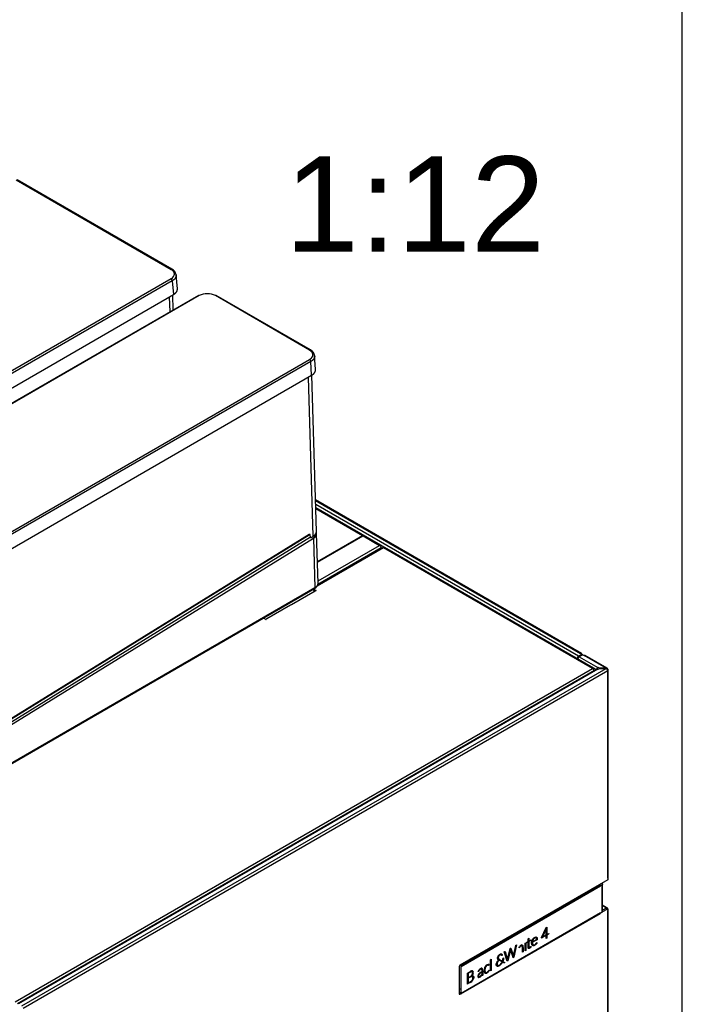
# Model space of a CAD drawing. Header units: millimetres. Extents: x 0 to 287, y 0 to 200.
# Tile 38 of 38: x 256 to 287, y 103 to 149. Entities that reach past the tile are written whole.
import ezdxf
from ezdxf.enums import TextEntityAlignment as Align

# ---------------------------------------------------------------- set-up
doc = ezdxf.new("R2010")
doc.units = ezdxf.units.MM
for name, color, linetype in [('134.133_BW4_CTM-', 7, 'Continuous'), ('Marges', 7, 'Continuous'), ('Standard', 7, 'Continuous')]:
    doc.layers.add(name, color=color, linetype=linetype)
doc.styles.add('SEACAD_Arial', font='arial.ttf')

# ---------------------------------------------------------------- blocks, each defined once
blk = doc.blocks.new('SE')
at = {"layer": '134.133_BW4_CTM-', "color": 7, "linetype": 'Continuous'}
for p, q in [((255.59, 141.577), (262.895, 137.359)), ((262.936, 137.364), (255.632, 141.581)), ((262.895, 136.921), (239.275, 123.284)), ((263.193, 136.448), (263.134, 137.097)), ((262.953, 136.823), (239.334, 123.186)), ((262.953, 136.823), (263.012, 136.175)), ((239.334, 122.504), (263.012, 136.175)), ((264.182, 136.126), (240.565, 122.491)), ((264.223, 136.122), (240.606, 122.487)), ((262.846, 135.355), (262.824, 136.064)), ((263.001, 135.445), (262.979, 136.154)), ((269.426, 133.557), (264.983, 136.122)), ((269.468, 133.561), (265.025, 136.126)), ((269.706, 132.638), (269.665, 133.312)), ((245.809, 119.483), (269.426, 133.118)), ((269.485, 133.019), (245.868, 119.383)), ((269.524, 132.371), (269.485, 133.019)), ((245.868, 118.713), (269.524, 132.371)), ((269.602, 124.782), (269.371, 132.281)), ((269.753, 125.009), (269.526, 132.372)), ((282.246, 119.262), (269.707, 126.502)), ((269.708, 126.467), (282.196, 119.257)), ((282.107, 119.124), (269.714, 126.279)), ((269.718, 126.129), (282.043, 119.013)), ((272.779, 124.355), (269.718, 126.122)), ((269.719, 126.088), (271.915, 124.82)), ((245.969, 110.38), (269.402, 124.854)), ((269.407, 124.865), (245.973, 110.391)), ((269.453, 124.856), (269.404, 124.855)), ((269.828, 122.547), (269.755, 124.922)), ((244.62, 109.263), (269.604, 124.695)), ((245.92, 110.205), (269.463, 124.747)), ((245.946, 110.364), (269.191, 124.721)), ((269.464, 124.741), (269.455, 124.843)), ((269.498, 124.718), (269.602, 124.782)), ((269.604, 124.695), (269.676, 122.35)), ((269.796, 123.596), (271.915, 124.82)), ((269.797, 123.556), (271.951, 124.799)), ((271.857, 124.786), (271.892, 124.765)), ((271.915, 124.82), (271.951, 124.799)), ((271.979, 124.816), (271.951, 124.799)), ((271.951, 124.799), (272.73, 124.35)), ((272.914, 124.239), (269.788, 122.434)), ((272.872, 124.243), (269.807, 122.473)), ((272.799, 124.229), (269.82, 122.509)), ((269.825, 122.672), (272.73, 124.35)), ((272.39, 123.993), (272.415, 123.979)), ((272.73, 124.35), (272.799, 124.31)), ((282.762, 118.553), (272.914, 124.239)), ((282.814, 118.558), (272.966, 124.244)), ((271.818, 123.663), (271.843, 123.648)), ((271.938, 123.703), (271.913, 123.718)), ((244.603, 107.846), (269.659, 122.312)), ((269.676, 122.35), (244.62, 107.884)), ((269.687, 122.196), (268.566, 121.549)), ((269.635, 122.277), (269.731, 122.222)), ((269.672, 122.188), (269.635, 122.209)), ((269.718, 122.219), (269.683, 122.199)), ((269.683, 122.199), (269.687, 122.196)), ((269.722, 122.217), (269.718, 122.219)), ((269.731, 122.222), (269.722, 122.217)), ((268.531, 121.529), (267.41, 120.881)), ((268.562, 121.552), (268.526, 121.531)), ((268.526, 121.531), (268.531, 121.529)), ((268.566, 121.549), (268.562, 121.552)), ((267.365, 120.856), (267.251, 120.922)), ((267.374, 120.861), (267.365, 120.856)), ((267.405, 120.884), (267.37, 120.864)), ((267.37, 120.864), (267.374, 120.861)), ((267.41, 120.881), (267.405, 120.884)), ((282.936, 118.498), (282.079, 118.993)), ((282.107, 119.124), (282.267, 119.216)), ((282.302, 119.196), (282.142, 119.103)), ((282.142, 119.103), (283.02, 118.596)), ((282.267, 119.216), (282.196, 119.257)), ((282.208, 119.182), (282.208, 119.141)), ((282.208, 118.918), (282.208, 118.908)), ((282.267, 119.175), (282.267, 119.216)), ((282.267, 118.884), (282.267, 118.874)), ((282.296, 118.857), (282.296, 118.867)), ((282.302, 119.196), (282.373, 119.155)), ((282.31, 118.86), (282.31, 118.849)), ((283.404, 118.56), (282.373, 119.155)), ((283.46, 118.561), (282.423, 119.16)), ((255.54, 102.836), (282.762, 118.553)), ((282.975, 118.521), (255.652, 102.746)), ((283.02, 118.516), (255.697, 102.741)), ((255.858, 102.649), (283.404, 118.553)), ((283.481, 118.434), (255.928, 102.526)), ((282.437, 118.776), (282.437, 118.786)), ((282.762, 118.553), (282.836, 118.51)), ((283.027, 118.6), (283.02, 118.596)), ((283.02, 118.516), (283.027, 118.512)), ((283.098, 118.56), (283.027, 118.6)), ((283.027, 118.512), (283.098, 118.553)), ((283.404, 118.56), (283.098, 118.56)), ((283.098, 118.553), (283.404, 118.553)), ((283.404, 118.56), (283.481, 118.515)), ((283.481, 118.515), (283.481, 118.434)), ((283.481, 108.663), (283.481, 118.434)), ((283.51, 108.704), (283.51, 118.475)), ((283.481, 108.663), (283.481, 108.582)), ((283.481, 108.582), (276.51, 104.557)), ((276.537, 104.555), (283.119, 108.355)), ((276.567, 104.504), (283.148, 108.304)), ((283.219, 108.344), (283.219, 108.413)), ((283.219, 107.067), (283.219, 108.344)), ((283.243, 107.101), (283.243, 108.379)), ((282.011, 107.715), (282.011, 107.733)), ((282.028, 107.725), (282.028, 107.741)), ((282.035, 107.729), (282.028, 107.733)), ((282.099, 107.784), (282.099, 107.781)), ((282.099, 107.781), (282.112, 107.773)), ((281.855, 107.643), (281.87, 107.634)), ((283.228, 107.075), (283.481, 107.221)), ((283.46, 107.267), (283.243, 107.392)), ((283.41, 107.262), (283.243, 107.358)), ((283.416, 107.258), (283.243, 107.159)), ((283.422, 107.255), (283.243, 107.152)), ((283.41, 107.262), (283.416, 107.258)), ((283.416, 107.258), (283.481, 107.221)), ((283.422, 107.255), (283.422, 107.187)), ((283.481, 107.221), (283.481, 107.139)), ((276.558, 103.207), (283.139, 107.007)), ((283.148, 107.026), (276.567, 103.226)), ((283.481, 89.613), (283.481, 107.139)), ((283.51, 89.653), (283.51, 107.18)), ((280.364, 105.868), (280.588, 106.337)), ((280.587, 106.281), (280.404, 105.894)), ((280.586, 106.277), (280.587, 106.281)), ((280.588, 106.337), (280.618, 106.355)), ((280.618, 106.355), (280.618, 106.017)), ((279.738, 105.805), (279.741, 105.819)), ((279.741, 105.819), (279.746, 105.825)), ((279.746, 105.825), (279.765, 105.836)), ((279.765, 105.836), (279.765, 105.699)), ((279.963, 105.807), (279.974, 105.82)), ((279.974, 105.82), (279.982, 105.83)), ((279.982, 105.83), (279.984, 105.831)), ((279.984, 105.831), (279.998, 105.844)), ((280.004, 105.817), (279.994, 105.806)), ((279.998, 105.844), (280.01, 105.855)), ((280.018, 105.828), (280.004, 105.817)), ((280.01, 105.855), (280.021, 105.863)), ((280.034, 105.839), (280.018, 105.828)), ((280.021, 105.863), (280.04, 105.874)), ((280.05, 105.848), (280.034, 105.839)), ((280.04, 105.874), (280.056, 105.883)), ((280.063, 105.853), (280.05, 105.848)), ((280.056, 105.883), (280.069, 105.887)), ((280.074, 105.856), (280.063, 105.853)), ((280.069, 105.887), (280.084, 105.891)), ((280.083, 105.856), (280.074, 105.856)), ((280.094, 105.854), (280.083, 105.856)), ((280.084, 105.891), (280.092, 105.892)), ((280.092, 105.892), (280.094, 105.892)), ((280.094, 105.892), (280.105, 105.891)), ((280.103, 105.85), (280.094, 105.854)), ((280.109, 105.846), (280.103, 105.85)), ((280.105, 105.891), (280.115, 105.889)), ((280.116, 105.838), (280.109, 105.846)), ((280.115, 105.889), (280.125, 105.885)), ((280.122, 105.828), (280.116, 105.838)), ((280.123, 105.825), (280.122, 105.828)), ((280.128, 105.807), (280.123, 105.825)), ((280.125, 105.885), (280.131, 105.881)), ((280.131, 105.881), (280.133, 105.879)), ((280.133, 105.879), (280.14, 105.871)), ((280.14, 105.871), (280.147, 105.862)), ((280.147, 105.862), (280.152, 105.852)), ((280.152, 105.852), (280.156, 105.844)), ((280.156, 105.844), (280.16, 105.826)), ((280.16, 105.826), (280.162, 105.808)), ((280.367, 105.848), (280.364, 105.868)), ((280.371, 105.844), (280.367, 105.848)), ((280.383, 105.848), (280.371, 105.844)), ((280.545, 105.942), (280.383, 105.848)), ((280.404, 105.894), (280.545, 105.975)), ((280.545, 105.975), (280.545, 105.942)), ((280.586, 105.818), (280.586, 106.277)), ((280.618, 105.837), (280.586, 105.818)), ((280.618, 106.017), (280.699, 106.064)), ((280.69, 106.025), (280.618, 105.984)), ((280.618, 105.984), (280.618, 105.837)), ((280.696, 106.031), (280.69, 106.025)), ((280.699, 106.045), (280.696, 106.031)), ((280.699, 106.064), (280.699, 106.045)), ((278.886, 105.351), (278.893, 105.358)), ((278.893, 105.358), (278.912, 105.365)), ((278.912, 105.365), (278.916, 105.361)), ((278.916, 105.361), (279.026, 105.035)), ((279.043, 105.01), (279.15, 105.494)), ((279.188, 105.525), (279.055, 104.934)), ((279.15, 105.494), (279.155, 105.507)), ((279.155, 105.507), (279.162, 105.513)), ((279.162, 105.513), (279.187, 105.528)), ((279.187, 105.528), (279.188, 105.525)), ((279.31, 105.42), (279.327, 105.443)), ((279.31, 105.387), (279.31, 105.42)), ((279.327, 105.443), (279.328, 105.445)), ((279.328, 105.445), (279.333, 105.451)), ((279.329, 105.413), (279.328, 105.411)), ((279.333, 105.418), (279.329, 105.413)), ((279.435, 105.517), (279.438, 105.517)), ((279.438, 105.517), (279.441, 105.518)), ((279.444, 105.469), (279.442, 105.471)), ((279.446, 105.467), (279.444, 105.469)), ((279.463, 105.351), (279.463, 105.38)), ((279.469, 105.51), (279.471, 105.509)), ((279.471, 105.509), (279.474, 105.507)), ((279.49, 105.48), (279.491, 105.476)), ((279.491, 105.476), (279.492, 105.473)), ((279.498, 105.4), (279.498, 105.371)), ((279.498, 105.371), (279.498, 105.19)), ((279.583, 105.605), (279.618, 105.624)), ((279.583, 105.24), (279.583, 105.605)), ((279.618, 105.624), (279.618, 105.26)), ((279.677, 105.644), (279.731, 105.679)), ((279.677, 105.625), (279.677, 105.644)), ((279.68, 105.621), (279.677, 105.625)), ((279.692, 105.625), (279.68, 105.621)), ((279.73, 105.647), (279.692, 105.625)), ((279.73, 105.404), (279.73, 105.647)), ((279.731, 105.385), (279.73, 105.404)), ((279.731, 105.679), (279.738, 105.805)), ((279.734, 105.371), (279.731, 105.385)), ((279.737, 105.363), (279.734, 105.371)), ((279.742, 105.355), (279.737, 105.363)), ((279.746, 105.351), (279.742, 105.355)), ((279.765, 105.699), (279.863, 105.755)), ((279.863, 105.723), (279.765, 105.667)), ((279.765, 105.667), (279.765, 105.416)), ((279.765, 105.416), (279.768, 105.402)), ((279.768, 105.402), (279.77, 105.398)), ((279.77, 105.398), (279.777, 105.391)), ((279.777, 105.391), (279.78, 105.39)), ((279.78, 105.39), (279.79, 105.39)), ((279.799, 105.359), (279.78, 105.349)), ((279.79, 105.39), (279.797, 105.392)), ((279.797, 105.392), (279.812, 105.4)), ((279.812, 105.366), (279.799, 105.359)), ((279.812, 105.4), (279.825, 105.411)), ((279.824, 105.377), (279.812, 105.366)), ((279.835, 105.387), (279.824, 105.377)), ((279.825, 105.411), (279.838, 105.427)), ((279.847, 105.4), (279.835, 105.387)), ((279.838, 105.427), (279.848, 105.441)), ((279.857, 105.413), (279.847, 105.4)), ((279.848, 105.441), (279.85, 105.444)), ((279.85, 105.444), (279.856, 105.45)), ((279.856, 105.45), (279.86, 105.449)), ((279.871, 105.436), (279.857, 105.413)), ((279.86, 105.449), (279.871, 105.436)), ((279.863, 105.755), (279.863, 105.723)), ((279.896, 105.623), (279.897, 105.641)), ((279.896, 105.598), (279.896, 105.623)), ((279.896, 105.581), (279.896, 105.598)), ((279.898, 105.567), (279.896, 105.581)), ((279.897, 105.641), (279.899, 105.66)), ((279.901, 105.552), (279.898, 105.567)), ((279.899, 105.66), (279.903, 105.681)), ((279.904, 105.538), (279.901, 105.552)), ((279.903, 105.681), (279.907, 105.694)), ((279.907, 105.528), (279.904, 105.538)), ((279.907, 105.694), (279.911, 105.707)), ((279.913, 105.518), (279.907, 105.528)), ((279.911, 105.707), (279.916, 105.724)), ((279.919, 105.508), (279.913, 105.518)), ((279.916, 105.724), (279.923, 105.74)), ((279.925, 105.499), (279.919, 105.508)), ((279.923, 105.74), (279.93, 105.756)), ((279.932, 105.492), (279.925, 105.499)), ((279.93, 105.756), (279.936, 105.767)), ((279.932, 105.666), (279.93, 105.638)), ((279.93, 105.638), (279.932, 105.597)), ((279.936, 105.69), (279.932, 105.666)), ((279.932, 105.597), (279.935, 105.577)), ((279.939, 105.487), (279.932, 105.492)), ((279.935, 105.577), (279.94, 105.56)), ((279.936, 105.767), (279.943, 105.778)), ((279.941, 105.711), (279.936, 105.69)), ((279.947, 105.483), (279.939, 105.487)), ((279.94, 105.56), (279.941, 105.558)), ((279.946, 105.726), (279.941, 105.711)), ((279.941, 105.558), (279.946, 105.547)), ((279.943, 105.778), (279.953, 105.793)), ((279.953, 105.743), (279.946, 105.726)), ((279.946, 105.547), (279.952, 105.537)), ((279.957, 105.48), (279.947, 105.483)), ((279.952, 105.537), (279.958, 105.529)), ((279.953, 105.793), (279.963, 105.807)), ((279.961, 105.76), (279.953, 105.743)), ((279.967, 105.478), (279.957, 105.48)), ((279.958, 105.529), (279.964, 105.525)), ((279.962, 105.763), (279.961, 105.76)), ((279.97, 105.775), (279.962, 105.763)), ((279.964, 105.525), (279.973, 105.52)), ((279.977, 105.477), (279.967, 105.478)), ((279.98, 105.789), (279.97, 105.775)), ((279.972, 105.686), (280.128, 105.776)), ((280.153, 105.763), (279.972, 105.658)), ((279.972, 105.658), (279.972, 105.686)), ((279.973, 105.52), (279.982, 105.518)), ((279.986, 105.478), (279.977, 105.477)), ((279.99, 105.803), (279.98, 105.789)), ((279.982, 105.518), (279.993, 105.517)), ((279.999, 105.481), (279.986, 105.478)), ((279.994, 105.806), (279.99, 105.803)), ((279.993, 105.517), (280, 105.517)), ((280.012, 105.485), (279.999, 105.481)), ((280, 105.517), (280.012, 105.52)), ((280.012, 105.52), (280.024, 105.524)), ((280.023, 105.49), (280.012, 105.485)), ((280.048, 105.503), (280.023, 105.49)), ((280.024, 105.524), (280.036, 105.53)), ((280.036, 105.53), (280.057, 105.542)), ((280.073, 105.521), (280.048, 105.503)), ((280.057, 105.542), (280.072, 105.553)), ((280.072, 105.553), (280.086, 105.565)), ((280.091, 105.536), (280.073, 105.521)), ((280.086, 105.565), (280.099, 105.579)), ((280.106, 105.551), (280.091, 105.536)), ((280.099, 105.579), (280.113, 105.595)), ((280.122, 105.567), (280.106, 105.551)), ((280.113, 105.595), (280.131, 105.618)), ((280.135, 105.583), (280.122, 105.567)), ((280.132, 105.782), (280.128, 105.807)), ((280.128, 105.776), (280.132, 105.782)), ((280.131, 105.618), (280.138, 105.627)), ((280.148, 105.601), (280.135, 105.583)), ((280.138, 105.627), (280.147, 105.631)), ((280.147, 105.631), (280.159, 105.621)), ((280.159, 105.621), (280.148, 105.601)), ((280.16, 105.77), (280.153, 105.763)), ((280.163, 105.782), (280.16, 105.77)), ((280.162, 105.808), (280.163, 105.782)), ((278.291, 104.905), (278.293, 104.921)), ((278.291, 104.884), (278.291, 104.905)), ((278.293, 104.921), (278.297, 104.939)), ((278.297, 104.939), (278.3, 104.952)), ((278.3, 104.952), (278.303, 104.96)), ((278.303, 104.96), (278.31, 104.976)), ((278.31, 104.976), (278.318, 104.992)), ((278.318, 104.992), (278.325, 105.004)), ((278.327, 104.941), (278.324, 104.925)), ((278.324, 104.925), (278.324, 104.906)), ((278.324, 104.906), (278.326, 104.892)), ((278.325, 105.004), (278.329, 105.011)), ((278.326, 104.892), (278.33, 104.881)), ((278.329, 104.95), (278.327, 104.941)), ((278.329, 105.011), (278.34, 105.026)), ((278.334, 104.965), (278.329, 104.95)), ((278.341, 104.982), (278.334, 104.965)), ((278.34, 105.026), (278.352, 105.04)), ((278.345, 104.988), (278.341, 104.982)), ((278.353, 105.001), (278.345, 104.988)), ((278.352, 105.04), (278.362, 105.05)), ((278.364, 105.015), (278.353, 105.001)), ((278.362, 105.05), (278.365, 105.052)), ((278.369, 105.021), (278.364, 105.015)), ((278.365, 105.052), (278.379, 105.065)), ((278.38, 105.031), (278.369, 105.021)), ((278.379, 105.065), (278.391, 105.074)), ((278.393, 105.042), (278.38, 105.031)), ((278.391, 105.074), (278.41, 105.085)), ((278.405, 105.049), (278.393, 105.042)), ((278.415, 105.055), (278.405, 105.049)), ((278.41, 105.085), (278.424, 105.092)), ((278.426, 105.058), (278.415, 105.055)), ((278.424, 105.092), (278.439, 105.096)), ((278.434, 105.06), (278.426, 105.058)), ((278.445, 105.059), (278.434, 105.06)), ((278.439, 105.096), (278.449, 105.098)), ((278.456, 105.056), (278.445, 105.059)), ((278.449, 105.098), (278.462, 105.098)), ((278.466, 105.048), (278.456, 105.056)), ((278.462, 105.098), (278.473, 105.096)), ((278.471, 105.042), (278.466, 105.048)), ((278.482, 105.019), (278.471, 105.042)), ((278.473, 105.096), (278.482, 105.093)), ((278.482, 105.093), (278.49, 105.087)), ((278.489, 105.019), (278.482, 105.019)), ((278.5, 105.027), (278.489, 105.019)), ((278.49, 105.087), (278.498, 105.079)), ((278.498, 105.079), (278.503, 105.071)), ((278.511, 105.037), (278.5, 105.027)), ((278.503, 105.071), (278.507, 105.063)), ((278.507, 105.063), (278.51, 105.052)), ((278.51, 105.052), (278.511, 105.037)), ((278.546, 104.879), (278.549, 104.889)), ((278.549, 104.889), (278.554, 104.895)), ((278.554, 104.895), (278.576, 104.908)), ((278.575, 104.893), (278.573, 104.87)), ((278.576, 104.908), (278.575, 104.893)), ((278.605, 105.192), (278.628, 105.205)), ((278.74, 104.753), (278.605, 105.192)), ((278.628, 105.205), (278.643, 105.211)), ((278.643, 105.211), (278.646, 105.205)), ((278.646, 105.205), (278.748, 104.862)), ((278.76, 104.846), (278.88, 105.338)), ((278.896, 105.292), (278.77, 104.77)), ((278.88, 105.338), (278.886, 105.351)), ((278.897, 105.296), (278.896, 105.292)), ((279.024, 104.919), (278.897, 105.296)), ((279.025, 104.917), (279.024, 104.919)), ((279.055, 104.934), (279.025, 104.917)), ((279.026, 105.035), (279.039, 104.995)), ((279.039, 104.995), (279.043, 105.01)), ((279.463, 105.17), (279.463, 105.351)), ((279.498, 105.19), (279.463, 105.17)), ((279.618, 105.26), (279.583, 105.24)), ((279.75, 105.349), (279.746, 105.351)), ((279.758, 105.347), (279.75, 105.349)), ((279.765, 105.346), (279.758, 105.347)), ((279.773, 105.347), (279.765, 105.346)), ((279.78, 105.349), (279.773, 105.347)), ((276.481, 104.506), (276.481, 103.213)), ((276.567, 103.226), (276.567, 104.504)), ((277.689, 104.46), (277.692, 104.466)), ((277.692, 104.466), (277.695, 104.472)), ((277.718, 104.459), (277.716, 104.455)), ((277.721, 104.464), (277.718, 104.459)), ((277.732, 104.526), (277.737, 104.531)), ((277.737, 104.531), (277.741, 104.536)), ((277.753, 104.51), (277.749, 104.506)), ((277.756, 104.514), (277.753, 104.51)), ((277.831, 104.562), (277.829, 104.561)), ((277.834, 104.562), (277.831, 104.562)), ((277.849, 104.6), (277.853, 104.6)), ((277.854, 104.564), (277.852, 104.564)), ((277.853, 104.6), (277.857, 104.601)), ((277.855, 104.564), (277.854, 104.564)), ((277.868, 104.562), (277.867, 104.562)), ((277.869, 104.561), (277.868, 104.562)), ((277.884, 104.567), (277.883, 104.566)), ((277.884, 104.568), (277.884, 104.567)), ((277.895, 104.593), (277.896, 104.593)), ((277.957, 104.82), (277.992, 104.84)), ((277.957, 104.3), (277.957, 104.82)), ((277.992, 104.84), (277.992, 104.32)), ((278.23, 104.604), (278.231, 104.619)), ((278.23, 104.583), (278.23, 104.604)), ((278.231, 104.571), (278.23, 104.583)), ((278.231, 104.619), (278.235, 104.639)), ((278.233, 104.559), (278.231, 104.571)), ((278.237, 104.547), (278.233, 104.559)), ((278.235, 104.639), (278.239, 104.652)), ((278.239, 104.542), (278.237, 104.547)), ((278.239, 104.652), (278.241, 104.657)), ((278.243, 104.536), (278.239, 104.542)), ((278.241, 104.657), (278.248, 104.676)), ((278.25, 104.527), (278.243, 104.536)), ((278.248, 104.676), (278.256, 104.694)), ((278.257, 104.52), (278.25, 104.527)), ((278.256, 104.694), (278.263, 104.709)), ((278.266, 104.514), (278.257, 104.52)), ((278.263, 104.709), (278.264, 104.712)), ((278.264, 104.712), (278.275, 104.731)), ((278.267, 104.637), (278.265, 104.622)), ((278.265, 104.622), (278.265, 104.6)), ((278.265, 104.6), (278.267, 104.589)), ((278.267, 104.513), (278.266, 104.514)), ((278.27, 104.654), (278.267, 104.637)), ((278.267, 104.589), (278.271, 104.577)), ((278.275, 104.511), (278.267, 104.513)), ((278.275, 104.67), (278.27, 104.654)), ((278.271, 104.577), (278.275, 104.57)), ((278.275, 104.731), (278.287, 104.75)), ((278.282, 104.689), (278.275, 104.67)), ((278.275, 104.57), (278.276, 104.569)), ((278.285, 104.508), (278.275, 104.511)), ((278.276, 104.569), (278.284, 104.561)), ((278.287, 104.7), (278.282, 104.689)), ((278.284, 104.561), (278.292, 104.555)), ((278.297, 104.508), (278.285, 104.508)), ((278.287, 104.75), (278.297, 104.764)), ((278.295, 104.717), (278.287, 104.7)), ((278.292, 104.873), (278.291, 104.884)), ((278.295, 104.861), (278.292, 104.873)), ((278.292, 104.555), (278.299, 104.551)), ((278.299, 104.849), (278.295, 104.861)), ((278.306, 104.736), (278.295, 104.717)), ((278.297, 104.764), (278.304, 104.773)), ((278.308, 104.508), (278.297, 104.508)), ((278.3, 104.846), (278.299, 104.849)), ((278.299, 104.551), (278.309, 104.55)), ((278.304, 104.838), (278.3, 104.846)), ((278.312, 104.828), (278.304, 104.838)), ((278.304, 104.773), (278.319, 104.791)), ((278.314, 104.747), (278.306, 104.736)), ((278.316, 104.51), (278.308, 104.508)), ((278.309, 104.55), (278.321, 104.549)), ((278.32, 104.818), (278.312, 104.828)), ((278.326, 104.764), (278.314, 104.747)), ((278.329, 104.513), (278.316, 104.51)), ((278.319, 104.791), (278.333, 104.806)), ((278.33, 104.809), (278.32, 104.818)), ((278.321, 104.549), (278.332, 104.551)), ((278.341, 104.783), (278.326, 104.764)), ((278.341, 104.518), (278.329, 104.513)), ((278.33, 104.881), (278.335, 104.87)), ((278.333, 104.806), (278.33, 104.809)), ((278.332, 104.551), (278.341, 104.553)), ((278.335, 104.87), (278.339, 104.864)), ((278.339, 104.864), (278.347, 104.855)), ((278.348, 104.791), (278.341, 104.783)), ((278.341, 104.553), (278.355, 104.559)), ((278.353, 104.523), (278.341, 104.518)), ((278.347, 104.855), (278.359, 104.844)), ((278.351, 104.794), (278.348, 104.791)), ((278.579, 104.668), (278.351, 104.794)), ((278.363, 104.529), (278.353, 104.523)), ((278.355, 104.559), (278.376, 104.571)), ((278.359, 104.844), (278.376, 104.833)), ((278.381, 104.541), (278.363, 104.529)), ((278.376, 104.833), (278.513, 104.756)), ((278.376, 104.571), (278.391, 104.582)), ((278.397, 104.553), (278.381, 104.541)), ((278.391, 104.582), (278.408, 104.596)), ((278.403, 104.558), (278.397, 104.553)), ((278.418, 104.571), (278.403, 104.558)), ((278.408, 104.596), (278.414, 104.602)), ((278.414, 104.602), (278.43, 104.618)), ((278.434, 104.587), (278.418, 104.571)), ((278.43, 104.618), (278.443, 104.633)), ((278.446, 104.6), (278.434, 104.587)), ((278.443, 104.633), (278.449, 104.64)), ((278.46, 104.616), (278.446, 104.6)), ((278.449, 104.64), (278.462, 104.658)), ((278.475, 104.636), (278.46, 104.616)), ((278.462, 104.658), (278.475, 104.678)), ((278.475, 104.678), (278.495, 104.666)), ((278.484, 104.648), (278.475, 104.636)), ((278.495, 104.666), (278.484, 104.648)), ((278.513, 104.756), (278.517, 104.759)), ((278.517, 104.759), (278.528, 104.794)), ((278.528, 104.794), (278.536, 104.823)), ((278.548, 104.775), (278.535, 104.744)), ((278.535, 104.744), (278.538, 104.742)), ((278.536, 104.823), (278.539, 104.838)), ((278.538, 104.742), (278.632, 104.69)), ((278.539, 104.838), (278.543, 104.86)), ((278.543, 104.86), (278.546, 104.879)), ((278.557, 104.799), (278.548, 104.775)), ((278.563, 104.821), (278.557, 104.799)), ((278.569, 104.845), (278.563, 104.821)), ((278.573, 104.87), (278.569, 104.845)), ((278.587, 104.666), (278.579, 104.668)), ((278.611, 104.678), (278.587, 104.666)), ((278.632, 104.69), (278.611, 104.678)), ((278.77, 104.77), (278.74, 104.753)), ((278.748, 104.862), (278.756, 104.831)), ((278.756, 104.831), (278.76, 104.846)), ((276.868, 104.189), (276.948, 104.235)), ((276.868, 103.672), (276.868, 104.189)), ((276.924, 104.186), (276.904, 104.175)), ((276.904, 104.175), (276.904, 103.693)), ((276.951, 104.202), (276.924, 104.186)), ((276.948, 104.235), (276.975, 104.251)), ((276.956, 104.001), (276.966, 104.007)), ((276.956, 103.968), (276.956, 104.001)), ((276.973, 103.978), (276.956, 103.968)), ((276.966, 104.007), (276.981, 104.015)), ((277.047, 104.06), (277.05, 104.064)), ((277.05, 104.064), (277.054, 104.067)), ((277.063, 104.022), (277.059, 104.021)), ((277.06, 104.292), (277.064, 104.294)), ((277.067, 104.023), (277.063, 104.022)), ((277.064, 104.294), (277.069, 104.295)), ((277.069, 104.055), (277.067, 104.052)), ((277.067, 104.052), (277.072, 104.054)), ((277.084, 104.253), (277.08, 104.254)), ((277.083, 104.104), (277.085, 104.107)), ((277.087, 104.251), (277.084, 104.253)), ((277.085, 104.107), (277.087, 104.111)), ((277.095, 104.083), (277.093, 104.08)), ((277.097, 104.087), (277.095, 104.083)), ((277.099, 104.023), (277.097, 104.024)), ((277.101, 104.022), (277.099, 104.023)), ((277.104, 104.148), (277.105, 104.151)), ((277.105, 104.151), (277.106, 104.155)), ((277.108, 104.296), (277.111, 104.295)), ((277.111, 104.295), (277.114, 104.294)), ((277.121, 104.004), (277.12, 104.006)), ((277.123, 104.001), (277.121, 104.004)), ((277.124, 104.128), (277.122, 104.124)), ((277.126, 104.132), (277.124, 104.128)), ((277.134, 104.056), (277.137, 104.054)), ((277.137, 104.272), (277.139, 104.268)), ((277.137, 104.054), (277.141, 104.052)), ((277.139, 104.268), (277.14, 104.265)), ((277.142, 104.174), (277.141, 104.17)), ((277.143, 104.178), (277.142, 104.174)), ((277.367, 104.004), (277.365, 104.008)), ((277.368, 104.091), (277.372, 104.1)), ((277.387, 103.987), (277.383, 103.988)), ((277.397, 104.041), (277.398, 104.037)), ((277.403, 104.107), (277.4, 104.101)), ((277.402, 104.147), (277.41, 104.156)), ((277.405, 104.281), (277.403, 104.279)), ((277.406, 104.283), (277.405, 104.281)), ((277.409, 104.026), (277.412, 104.025)), ((277.415, 103.987), (277.41, 103.985)), ((277.422, 104.307), (277.421, 104.305)), ((277.422, 104.346), (277.427, 104.351)), ((277.424, 104.31), (277.422, 104.307)), ((277.427, 104.351), (277.432, 104.357)), ((277.427, 104.024), (277.431, 104.025)), ((277.435, 104.15), (277.428, 104.142)), ((277.449, 104.338), (277.446, 104.335)), ((277.451, 104.341), (277.449, 104.338)), ((277.462, 104.206), (277.475, 104.216)), ((277.48, 104.024), (277.477, 104.021)), ((277.484, 104.193), (277.479, 104.189)), ((277.483, 104.026), (277.48, 104.024)), ((277.482, 104.055), (277.485, 104.057)), ((277.489, 104.197), (277.484, 104.193)), ((277.485, 104.057), (277.487, 104.059)), ((277.512, 104.055), (277.508, 104.051)), ((277.51, 104.083), (277.512, 104.086)), ((277.523, 104.101), (277.525, 104.105)), ((277.525, 104.105), (277.525, 104.072)), ((277.531, 104.418), (277.534, 104.419)), ((277.534, 104.419), (277.537, 104.419)), ((277.541, 104.369), (277.537, 104.373)), ((277.557, 104.152), (277.557, 104.174)), ((277.559, 104.125), (277.557, 104.152)), ((277.559, 104.125), (277.559, 104.125)), ((277.564, 104.412), (277.568, 104.408)), ((277.584, 104.382), (277.586, 104.375)), ((277.592, 104.303), (277.592, 104.274)), ((277.592, 104.274), (277.592, 104.09)), ((277.662, 104.384), (277.664, 104.39)), ((277.664, 104.235), (277.663, 104.24)), ((277.664, 104.39), (277.665, 104.397)), ((277.666, 104.231), (277.664, 104.235)), ((277.692, 104.193), (277.689, 104.195)), ((277.695, 104.19), (277.692, 104.193)), ((277.697, 104.398), (277.696, 104.393)), ((277.696, 104.271), (277.697, 104.267)), ((277.698, 104.404), (277.697, 104.398)), ((277.697, 104.267), (277.698, 104.263)), ((277.716, 104.233), (277.719, 104.231)), ((277.719, 104.231), (277.721, 104.229)), ((277.735, 104.181), (277.731, 104.18)), ((277.74, 104.181), (277.735, 104.181)), ((277.748, 104.22), (277.752, 104.221)), ((277.752, 104.221), (277.755, 104.221)), ((277.825, 104.223), (277.822, 104.221)), ((277.828, 104.226), (277.825, 104.223)), ((277.83, 104.26), (277.832, 104.263)), ((277.832, 104.263), (277.834, 104.265)), ((277.855, 104.252), (277.853, 104.249)), ((277.855, 104.288), (277.856, 104.29)), ((277.858, 104.254), (277.855, 104.252)), ((277.856, 104.29), (277.858, 104.292)), ((277.871, 104.31), (277.872, 104.312)), ((277.872, 104.312), (277.873, 104.314)), ((277.881, 104.283), (277.879, 104.28)), ((277.882, 104.286), (277.881, 104.283)), ((277.882, 104.325), (277.884, 104.326)), ((277.992, 104.32), (277.957, 104.3)), ((276.904, 103.693), (276.868, 103.672)), ((276.956, 103.758), (276.976, 103.769)), ((276.956, 103.723), (276.956, 103.758)), ((276.973, 103.733), (276.956, 103.723)), ((277.078, 103.803), (277.074, 103.799)), ((277.083, 103.807), (277.078, 103.803)), ((277.097, 103.864), (277.1, 103.87)), ((277.1, 103.87), (277.104, 103.875)), ((277.126, 103.859), (277.123, 103.854)), ((277.129, 103.864), (277.126, 103.859)), ((277.156, 103.921), (277.154, 103.916)), ((277.158, 103.926), (277.156, 103.921)), ((276.567, 103.457), (276.481, 103.407)), ((276.567, 103.297), (276.481, 103.248)), ((276.51, 103.196), (276.567, 103.229)), ((276.567, 103.226), (276.537, 103.209))]:
    blk.add_line(p, q, dxfattribs=at)
for centre, radius, start, end in [((262.773, 137.036), 0.367, 9.4988, 63.484), ((264.603, 135.375), 0.838, 63.0621, 116.9379), ((269.313, 133.24), 0.356, 6.3711, 64.286), ((269.355, 133.009), 0.131, 4.3111, 56.8436), ((269.528, 122.582), 0.3, 295.9498, 353.9374), ((279.181, 105.412), 0.317, 357.7657, 10.985), ((276.5, 104.499), 0.0667, 4.4668, 56.6388), ((277.872, 104.575), 0.0142, 259.2563, 321.294), ((277.214, 103.61), 0.439, 110.6335, 123.2693), ((277.224, 103.85), 0.472, 110.4023, 121.8941), ((276.807, 104.337), 0.366, 298.4116, 310.8498), ((277.106, 103.955), 0.105, 74.5225, 108.963), ((276.97, 103.96), 0.158, 327.7826, 15.275), ((276.988, 104.217), 0.159, 345.6407, 17.4986), ((277.469, 104.045), 0.111, 155.5014, 199.4156), ((277.628, 103.968), 0.288, 141.5651, 152.6192), ((277.477, 104.066), 0.0842, 155.591, 197.4478), ((277.598, 103.996), 0.224, 139.2627, 150.2828), ((277.833, 103.765), 0.576, 130.0298, 137.179), ((277.35, 104.212), 0.205, 321.9516, 327.3475), ((277.275, 104.316), 0.317, 357.7764, 10.7422), ((277.913, 104.29), 0.0467, 131.6098, 149.2002), ((276.684, 104.281), 0.62, 297.7935, 308.9075)]:
    blk.add_arc(centre, radius, start, end, dxfattribs=at)
for centre, major_axis, ratio, start_param, end_param in [((262.895, 137.291), (-0.0417, -0.0722), 0.57735, 3.140882, 3.926991), ((262.895, 136.853), (0.0417, -0.0722), 0.57735, 0.837758, 2.356194), ((269.389, 124.875), (-0.0131, 0.0213), 0.556849, 3.141591, 3.910136), ((269.409, 124.812), (-0.0333, -0.0577), 0.57735, 2.443461, 3.961897), ((269.236, 124.993), (-0.516, -0.016), 0.597148, 2.338121, 3.141593), ((269.239, 124.906), (-0.516, -0.016), 0.597148, 2.338121, 3.13624), ((269.505, 124.769), (0.0292, 0.0505), 0.57735, 2.443461, 3.757741), ((269.545, 124.729), (-0.0438, 0.0709), 0.556849, 3.910136, 4.898147), ((269.584, 124.792), (-0.0131, 0.0213), 0.556849, 2.373049, 3.910136), ((271.985, 124.699), (-0.07, 0.12), 0.57735, 5.554068, 6.283185), ((272.73, 124.269), (-0.0492, -0.0852), 0.57735, 2.356194, 3.926991), ((272.73, 124.269), (-0.0492, 0.0852), 0.57735, 3.926991, 5.497787), ((272.914, 124.17), (0.0417, -0.0722), 0.57735, 2.356194, 3.141593), ((272.914, 124.153), (-0.0521, -0.0902), 0.57735, 3.141593, 3.926991), ((269.694, 122.243), (0.0833, 0), 0.57735, 2.356194, 3.926991), ((269.694, 122.311), (0.0833, 0), 0.57735, 3.618157, 3.926991), ((269.618, 122.384), (-0.0417, 0.0722), 0.57735, 3.141593, 3.926991), ((282.107, 119.05), (-0.045, -0.0779), 0.57735, 3.926991, 5.497787), ((282.142, 119.03), (-0.045, -0.0779), 0.57735, 3.926991, 5.497787), ((282.196, 119.175), (-0.05, -0.0866), 0.57735, 2.356194, 3.926991), ((282.196, 119.175), (-0.1, 0), 0.57735, 3.403392, 3.926991), ((282.373, 119.073), (-0.05, -0.0866), 0.57735, 3.141593, 3.926991), ((282.762, 118.468), (-0.0521, -0.0902), 0.57735, 2.356194, 3.926991), ((282.762, 118.468), (-0.0521, 0.0902), 0.57735, 4.088551, 5.497787), ((283.02, 118.523), (0.045, 0.0779), 0.57735, 0.785398, 2.028754), ((283.02, 118.443), (0.045, -0.0779), 0.57735, 2.356194, 3.141593), ((283.404, 118.478), (0.141, 0), 0.57735, 1.487366, 1.570796), ((283.404, 118.471), (-0.141, 0), 0.57735, 4.628959, 4.712389), ((283.41, 118.475), (-0.05, -0.0866), 0.57735, 2.356194, 3.843561), ((283.41, 118.475), (-0.05, 0.0866), 0.57735, 3.926991, 5.414357), ((283.41, 118.475), (-0.1, 0), 0.57735, 2.356194, 3.926991), ((283.41, 108.704), (-0.1, 0), 0.57735, 2.356194, 3.141593), ((283.119, 108.321), (-0.0208, 0.0361), 0.57735, 3.926991, 5.48906), ((283.147, 85.608), (13.899, 24.072), 0.57735, 0.781777, 0.785375), ((282.07, 107.764), (-0.0417, 0), 0.57735, 3.926991, 4.023612), ((282.07, 107.764), (-0.0208, -0.0361), 0.57735, 1.90807, 2.356194), ((283.41, 107.18), (-0.05, -0.0866), 0.57735, 2.356194, 3.926991), ((283.41, 107.18), (-0.1, 0), 0.57735, 2.356194, 3.926991), ((283.119, 107.043), (-0.0208, 0.0361), 0.57735, 3.141593, 3.926991), ((283.147, 129.727), (-13.903, -24.078), 0.57735, 0.785481, 0.789077), ((279.432, 105.281), (0.138, 0.239), 0.57735, 1.351963, 1.459781), ((279.416, 104.783), (0.051, 0.737), 0.390944, 0.110825, 0.462302), ((279.393, 105.379), (-0.076, -0.131), 0.57735, 3.138532, 3.460225), ((279.365, 105.355), (0.094, 0.163), 0.57735, 5.848137, 6.116565), ((276.51, 104.523), (-0.0208, -0.0361), 0.57735, 3.926991, 5.497787), ((277.839, 104.421), (-0.132, -0.228), 0.57735, 4.870779, 5.133821), ((277.807, 104.409), (-0.111, -0.193), 0.57735, 4.420223, 4.719102), ((277.843, 104.429), (-0.109, -0.188), 0.57735, 4.902712, 5.160418), ((277.805, 104.422), (0.082, 0.142), 0.57735, 1.291085, 1.604771), ((277.797, 104.386), (0.118, 0.205), 0.57735, 0.474135, 1.128935), ((277.8, 104.402), (0.089, 0.155), 0.57735, 0.550052, 1.139365), ((277.786, 104.37), (0.106, 0.184), 0.57735, 0.332752, 0.465742), ((277.787, 104.386), (0.097, 0.168), 0.57735, 0.169147, 0.271196), ((277.78, 104.375), (0.123, 0.214), 0.57735, 0.065648, 0.330774), ((277.006, 104.174), (-0.089, -0.154), 0.57735, 1.176172, 1.443204), ((277.025, 103.857), (0.092, 0.16), 0.57735, 0.203776, 0.461087), ((277.021, 104.093), (0.112, 0.194), 0.57735, 0.199003, 0.474016), ((277.013, 104.202), (-0.117, -0.203), 0.57735, 1.131424, 1.286949), ((277.017, 104.148), (0.069, 0.119), 0.57735, 4.735314, 5.032152), ((277.016, 104.179), (0.103, 0.179), 0.57735, 4.520223, 4.737643), ((277.037, 103.903), (-0.068, -0.117), 0.57735, 2.880497, 3.19131), ((277.034, 104.15), (-0.082, -0.143), 0.57735, 2.841845, 3.172351), ((277.02, 104.163), (0.093, 0.161), 0.57735, 4.852736, 5.0792), ((277.448, 104.101), (0.065, 0.112), 0.57735, 2.852418, 3.145915), ((277.521, 104.193), (-0.147, -0.254), 0.57735, 4.42327, 4.71912), ((277.445, 104.113), (-0.07, -0.121), 0.57735, 0.157253, 0.421657), ((277.455, 104.104), (-0.045, -0.0779), 0.57735, 5.978732, 6.269704), ((277.538, 104.179), (0.145, 0.251), 0.57735, 1.39744, 1.487835), ((277.45, 104.105), (-0.0446, -0.0773), 0.57735, 0.14164, 0.425698), ((277.619, 104.559), (-0.248, -0.571), 0.286551, 0.230294, 0.489288), ((277.51, 104.198), (0.116, 0.201), 0.57735, 1.185396, 1.335858), ((277.662, 104.673), (-0.265, -0.647), 0.236977, 0.187039, 0.414985), ((277.468, 104.235), (0.112, 0.177), 0.498643, 0.446074, 1.160082), ((277.529, 103.914), (0.19, 0.329), 0.57735, 0.974424, 1.143256), ((277.441, 104.186), (-0.117, -0.203), 0.57735, 1.042927, 1.205332), ((277.441, 104.208), (-0.112, -0.194), 0.57735, 1.077579, 1.233883), ((277.388, 104.261), (-0.191, -0.331), 0.57735, 1.259908, 1.318349), ((277.49, 104.284), (-0.074, -0.128), 0.57735, 3.134273, 3.453693), ((277.463, 104.262), (0.091, 0.157), 0.57735, 5.84014, 6.110876), ((277.901, 104.45), (-0.174, -0.302), 0.57735, 5.245907, 5.756149), ((277.84, 104.409), (-0.132, -0.228), 0.57735, 5.869119, 6.1305), ((277.917, 104.46), (-0.161, -0.278), 0.57735, 5.264914, 5.733203), ((277.802, 104.375), (0.107, 0.185), 0.57735, 3.140421, 3.438205), ((277.842, 104.405), (-0.107, -0.186), 0.57735, 5.838839, 6.097295), ((277.803, 104.366), (0.08, 0.139), 0.57735, 3.112635, 3.423199), ((277.856, 104.474), (-0.161, -0.287), 0.412943, 0.311251, 0.763706), ((277.797, 104.376), (-0.085, -0.148), 0.57735, 0.429632, 1.058913), ((277.784, 104.417), (-0.136, -0.236), 0.57735, 1.016283, 1.154323), ((277.784, 104.393), (-0.103, -0.178), 0.57735, 1.141247, 1.296291), ((277.784, 104.38), (-0.096, -0.166), 0.57735, 1.362425, 1.479711), ((277.792, 104.378), (-0.109, -0.189), 0.57735, 1.22469, 1.381856), ((277.815, 104.345), (0.077, 0.133), 0.57735, 4.597953, 4.833737), ((277.027, 103.958), (-0.119, -0.206), 0.57735, 1.124235, 1.39088), ((277.038, 103.921), (0.093, 0.162), 0.57735, 4.690075, 5.001896), ((276.51, 103.231), (0.0208, 0.0361), 0.57735, 2.356194, 3.926991)]:
    blk.add_ellipse(centre, major_axis=major_axis, ratio=ratio, start_param=start_param, end_param=end_param, dxfattribs=at)
for points in [[(262.895, 136.921), (262.994, 136.979), (263.11, 137.14), (262.994, 137.302), (262.895, 137.359)], [(283.219, 107.067), (283.234, 107.076), (283.243, 107.088), (283.243, 107.101)], [(279.442, 105.471), (279.435, 105.475), (279.419, 105.481), (279.389, 105.465), (279.36, 105.448), (279.342, 105.428), (279.333, 105.418)], [(279.463, 105.38), (279.463, 105.397), (279.464, 105.432), (279.454, 105.457), (279.446, 105.467)], [(277.896, 104.593), (277.892, 104.584), (277.89, 104.575), (277.884, 104.568)], [(277.141, 104.052), (277.147, 104.047), (277.16, 104.035), (277.166, 104.002), (277.167, 103.967), (277.161, 103.94), (277.158, 103.926)], [(277.403, 104.279), (277.401, 104.275), (277.396, 104.267), (277.384, 104.261), (277.379, 104.269), (277.375, 104.273), (277.374, 104.276)]]:
    blk.add_open_spline(points, degree=3, dxfattribs=at)
for points, degree, knots in [([(263.134, 137.096), (263.134, 137.094), (263.135, 137.088), (263.135, 137.078), (263.135, 137.066), (263.134, 137.053), (263.132, 137.041), (263.129, 137.029), (263.126, 137.017), (263.122, 137.005), (263.118, 136.993), (263.112, 136.981), (263.106, 136.969), (263.099, 136.957), (263.092, 136.946), (263.084, 136.935), (263.075, 136.923), (263.066, 136.912), (263.056, 136.901), (263.045, 136.891), (263.034, 136.88), (263.022, 136.87), (263.009, 136.86), (262.996, 136.85), (262.982, 136.841), (262.968, 136.832), (262.958, 136.826), (262.953, 136.823)], 3, [0.4675235, 0.4675235, 0.4675235, 0.4675235, 0.4782683, 0.5, 0.5217317, 0.5434635, 0.5651955, 0.5869277, 0.6086602, 0.6303932, 0.6521267, 0.6738608, 0.6955955, 0.717331, 0.7390674, 0.7608046, 0.7825429, 0.8042823, 0.8260229, 0.8477647, 0.8695079, 0.8912525, 0.9129986, 0.9347464, 0.9564958, 0.978247, 1, 1, 1, 1]), ([(263.012, 136.175), (263.017, 136.178), (263.027, 136.183), (263.041, 136.193), (263.055, 136.202), (263.068, 136.212), (263.081, 136.222), (263.092, 136.232), (263.104, 136.242), (263.114, 136.253), (263.125, 136.264), (263.134, 136.275), (263.143, 136.286), (263.151, 136.297), (263.158, 136.309), (263.165, 136.32), (263.171, 136.332), (263.176, 136.344), (263.181, 136.356), (263.185, 136.368), (263.188, 136.38), (263.191, 136.392), (263.193, 136.404), (263.194, 136.417), (263.194, 136.429), (263.194, 136.439), (263.193, 136.445), (263.193, 136.447)], 3, [0, 0, 0, 0, 0.0217553, 0.0435084, 0.0652595, 0.0870086, 0.1087558, 0.1305013, 0.1522452, 0.1739874, 0.1957282, 0.2174677, 0.2392058, 0.2609428, 0.2826787, 0.3044136, 0.3261476, 0.3478809, 0.3696135, 0.3913455, 0.413077, 0.4348081, 0.4565389, 0.4782695, 0.5, 0.5217305, 0.5324748, 0.5324748, 0.5324748, 0.5324748]), ([(264.223, 136.122), (264.208, 136.131), (264.193, 136.133), (264.182, 136.127), (264.182, 136.126), (264.182, 136.126)], 3, [0, 0, 0, 0, 0.5, 0.5, 0.5110057, 0.5110057, 0.5110057, 0.5110057]), ([(265.025, 136.126), (265.024, 136.126), (265.024, 136.127), (265.013, 136.133), (264.998, 136.131), (264.983, 136.122)], 3, [0.4889943, 0.4889943, 0.4889943, 0.4889943, 0.5, 0.5, 1, 1, 1, 1]), ([(269.426, 133.557), (269.441, 133.566), (269.456, 133.567), (269.467, 133.561), (269.467, 133.561), (269.468, 133.561)], 3, [0, 0, 0, 0, 0.5, 0.5, 0.503331, 0.503331, 0.503331, 0.503331]), ([(269.426, 133.118), (269.464, 133.14), (269.493, 133.165), (269.522, 133.191), (269.542, 133.219), (269.563, 133.247), (269.573, 133.277), (269.584, 133.307), (269.584, 133.338), (269.584, 133.368), (269.573, 133.398), (269.563, 133.428), (269.543, 133.456), (269.522, 133.484), (269.493, 133.51), (269.464, 133.535), (269.426, 133.557)], 2, [0, 0, 0, 0.125, 0.125, 0.25, 0.25, 0.375, 0.375, 0.5, 0.5, 0.625, 0.625, 0.75, 0.75, 0.875, 0.875, 1, 1, 1]), ([(269.667, 133.273), (269.667, 133.269), (269.667, 133.261), (269.666, 133.249), (269.664, 133.236), (269.661, 133.224), (269.658, 133.212), (269.654, 133.2), (269.649, 133.188), (269.644, 133.176), (269.638, 133.165), (269.631, 133.153), (269.624, 133.141), (269.616, 133.13), (269.607, 133.119), (269.598, 133.108), (269.587, 133.097), (269.577, 133.086), (269.565, 133.076), (269.554, 133.066), (269.541, 133.056), (269.528, 133.046), (269.514, 133.037), (269.5, 133.027), (269.49, 133.021), (269.485, 133.019)], 3, [0.5, 0.5, 0.5, 0.5, 0.5217358, 0.5434717, 0.5652076, 0.5869437, 0.6086799, 0.6304163, 0.6521529, 0.6738898, 0.695627, 0.7173645, 0.7391024, 0.7608407, 0.7825794, 0.8043187, 0.8260585, 0.8477988, 0.8695397, 0.8912813, 0.9130235, 0.9347665, 0.9565102, 0.9782547, 1, 1, 1, 1]), ([(269.524, 132.371), (269.529, 132.374), (269.539, 132.38), (269.553, 132.389), (269.567, 132.398), (269.58, 132.408), (269.593, 132.418), (269.605, 132.428), (269.616, 132.438), (269.627, 132.449), (269.637, 132.46), (269.646, 132.471), (269.655, 132.482), (269.663, 132.493), (269.67, 132.505), (269.677, 132.517), (269.683, 132.528), (269.689, 132.54), (269.693, 132.552), (269.697, 132.564), (269.701, 132.576), (269.703, 132.588), (269.705, 132.601), (269.706, 132.613), (269.706, 132.625), (269.706, 132.633), (269.706, 132.637)], 3, [0, 0, 0, 0, 0.0217463, 0.0434917, 0.0652361, 0.0869797, 0.1087224, 0.1304644, 0.1522056, 0.1739461, 0.195686, 0.2174253, 0.239164, 0.2609021, 0.2826398, 0.3043771, 0.326114, 0.3478505, 0.3695867, 0.3913226, 0.4130584, 0.4347939, 0.4565294, 0.4782647, 0.5, 0.5215705, 0.5215705, 0.5215705, 0.5215705]), ([(269.753, 124.92), (269.754, 124.924), (269.757, 124.941), (269.756, 124.959), (269.752, 124.973)], 3, [0, 0, 0, 0, 0.0326188, 0.184424, 0.184424, 0.184424, 0.184424]), ([(269.676, 122.35), (269.681, 122.353), (269.69, 122.358), (269.703, 122.367), (269.715, 122.375), (269.727, 122.384), (269.737, 122.393), (269.748, 122.402), (269.757, 122.411), (269.766, 122.421), (269.775, 122.43), (269.782, 122.439), (269.789, 122.449), (269.796, 122.459), (269.802, 122.468), (269.807, 122.478), (269.811, 122.488), (269.815, 122.497), (269.819, 122.507), (269.822, 122.516), (269.824, 122.526), (269.826, 122.536), (269.827, 122.545), (269.828, 122.554), (269.828, 122.562), (269.828, 122.567), (269.828, 122.569)], 3, [0, 0, 0, 0, 0.0239309, 0.047667, 0.0712083, 0.0945548, 0.1177066, 0.1406635, 0.1634257, 0.1859932, 0.2083659, 0.2305438, 0.2525269, 0.2743153, 0.2959089, 0.3173078, 0.3385119, 0.3595213, 0.3803359, 0.4009558, 0.421381, 0.4416114, 0.4616471, 0.481488, 0.5011342, 0.5115984, 0.5115984, 0.5115984, 0.5115984]), ([(283.219, 108.413), (283.234, 108.404), (283.243, 108.391), (283.243, 108.366), (283.234, 108.353), (283.219, 108.344)], 3, [0, 0, 0, 0, 0.5, 0.5, 1, 1, 1, 1]), ([(277.08, 104.254), (277.071, 104.255), (277.051, 104.255), (277.006, 104.235), (276.973, 104.215), (276.951, 104.202)], 3, [0, 0, 0, 0, 0.25, 0.5, 1, 1, 1, 1]), ([(277.106, 104.155), (277.111, 104.176), (277.113, 104.206), (277.104, 104.239), (277.093, 104.248), (277.087, 104.251)], 3, [0, 0, 0, 0, 0.5, 0.75, 1, 1, 1, 1]), ([(277.537, 104.373), (277.531, 104.376), (277.519, 104.381), (277.489, 104.37), (277.466, 104.354), (277.451, 104.341)], 3, [0, 0, 0, 0, 0.25, 0.5, 1, 1, 1, 1]), ([(277.475, 104.216), (277.49, 104.227), (277.512, 104.244), (277.536, 104.259), (277.548, 104.266), (277.553, 104.269), (277.559, 104.272), (277.557, 104.276), (277.558, 104.28), (277.557, 104.286), (277.557, 104.294), (277.557, 104.309), (277.557, 104.33), (277.553, 104.353), (277.545, 104.364), (277.541, 104.369)], 3, [0, 0, 0, 0, 0.25, 0.375, 0.40625, 0.4375, 0.46875, 0.484375, 0.5, 0.53125, 0.5625, 0.625, 0.75, 0.875, 1, 1, 1, 1]), ([(277.557, 104.174), (277.557, 104.186), (277.557, 104.204), (277.558, 104.226), (277.557, 104.236), (277.558, 104.242), (277.557, 104.244), (277.552, 104.241), (277.547, 104.237), (277.535, 104.229), (277.522, 104.22), (277.505, 104.209), (277.494, 104.201), (277.489, 104.197)], 3, [0, 0, 0, 0, 0.25, 0.375, 0.4375, 0.46875, 0.484375, 0.5, 0.5625, 0.625, 0.75, 0.875, 1, 1, 1, 1]), ([(277.592, 104.09), (277.586, 104.086), (277.577, 104.079), (277.565, 104.078), (277.562, 104.09), (277.561, 104.106), (277.56, 104.119), (277.559, 104.125)], 3, [0, 0, 0, 0, 0.25, 0.375, 0.5, 0.75, 1, 1, 1, 1]), ([(277.884, 104.326), (277.888, 104.327), (277.893, 104.324), (277.898, 104.319), (277.9, 104.317), (277.9, 104.317), (277.9, 104.317), (277.9, 104.317)], 3, [0, 0, 0, 0, 0.498402, 0.996803, 0.996803, 0.996803, 1, 1, 1, 1]), ([(276.976, 103.769), (276.997, 103.782), (277.028, 103.799), (277.069, 103.83), (277.088, 103.853), (277.097, 103.864)], 3, [0, 0, 0, 0, 0.5, 0.75, 1, 1, 1, 1]), ([(276.537, 103.209), (276.537, 103.209), (276.537, 103.209), (276.537, 103.209), (276.537, 103.209), (276.538, 103.209), (276.538, 103.209), (276.538, 103.209), (276.538, 103.208), (276.538, 103.208), (276.538, 103.208), (276.539, 103.208), (276.539, 103.208), (276.539, 103.208), (276.539, 103.208), (276.539, 103.208), (276.539, 103.208), (276.54, 103.208), (276.54, 103.207), (276.54, 103.207), (276.54, 103.207), (276.541, 103.207), (276.541, 103.207), (276.541, 103.207), (276.541, 103.207), (276.541, 103.207), (276.542, 103.207), (276.542, 103.207), (276.542, 103.207), (276.542, 103.207), (276.542, 103.207), (276.543, 103.206), (276.543, 103.206), (276.543, 103.206), (276.543, 103.206), (276.543, 103.206), (276.544, 103.206), (276.544, 103.206), (276.544, 103.206), (276.544, 103.206), (276.544, 103.206), (276.545, 103.206), (276.545, 103.206), (276.545, 103.206), (276.545, 103.206), (276.545, 103.206), (276.546, 103.206), (276.546, 103.206), (276.546, 103.205), (276.546, 103.205), (276.546, 103.205), (276.547, 103.205), (276.547, 103.205), (276.547, 103.205), (276.547, 103.205), (276.548, 103.205), (276.548, 103.205), (276.548, 103.205), (276.548, 103.205), (276.548, 103.205), (276.549, 103.205), (276.549, 103.205), (276.549, 103.205), (276.549, 103.205), (276.549, 103.205), (276.549, 103.205), (276.55, 103.205), (276.55, 103.205), (276.55, 103.205), (276.55, 103.205), (276.55, 103.205), (276.55, 103.205), (276.55, 103.205), (276.551, 103.205), (276.551, 103.205), (276.551, 103.205), (276.551, 103.205), (276.551, 103.205), (276.551, 103.205), (276.552, 103.205), (276.552, 103.205), (276.552, 103.205), (276.552, 103.205), (276.552, 103.205), (276.552, 103.205), (276.552, 103.205), (276.553, 103.205), (276.553, 103.205), (276.553, 103.205), (276.553, 103.205), (276.553, 103.205), (276.553, 103.205), (276.553, 103.205), (276.553, 103.205), (276.554, 103.205), (276.554, 103.205), (276.554, 103.206), (276.554, 103.206), (276.554, 103.206), (276.554, 103.206), (276.554, 103.206), (276.554, 103.206), (276.555, 103.206), (276.555, 103.206), (276.555, 103.206), (276.555, 103.206), (276.555, 103.206), (276.555, 103.206), (276.555, 103.206), (276.555, 103.206), (276.555, 103.206), (276.556, 103.206), (276.556, 103.206), (276.556, 103.206), (276.556, 103.206), (276.556, 103.206), (276.556, 103.206), (276.556, 103.206), (276.556, 103.206), (276.557, 103.207), (276.557, 103.207), (276.557, 103.207), (276.557, 103.207), (276.557, 103.207), (276.557, 103.207), (276.557, 103.207), (276.558, 103.207), (276.558, 103.207), (276.558, 103.207), (276.558, 103.207), (276.558, 103.207), (276.558, 103.207), (276.558, 103.207), (276.559, 103.208), (276.559, 103.208), (276.559, 103.208), (276.559, 103.208), (276.559, 103.208), (276.559, 103.208), (276.559, 103.208), (276.559, 103.208), (276.559, 103.208), (276.559, 103.208), (276.56, 103.208), (276.56, 103.208), (276.56, 103.209), (276.56, 103.209), (276.56, 103.209), (276.56, 103.209), (276.56, 103.209), (276.56, 103.209), (276.56, 103.209), (276.561, 103.209), (276.561, 103.209), (276.561, 103.209), (276.561, 103.21), (276.561, 103.21), (276.561, 103.21), (276.561, 103.21), (276.561, 103.21), (276.561, 103.21), (276.562, 103.21), (276.562, 103.21), (276.562, 103.21), (276.562, 103.211), (276.562, 103.211), (276.563, 103.211), (276.563, 103.212), (276.563, 103.213), (276.564, 103.214), (276.565, 103.215), (276.565, 103.216), (276.566, 103.218), (276.566, 103.221), (276.567, 103.223), (276.567, 103.225), (276.567, 103.226)], 5, [0, 0, 0, 0, 0, 0, 0.011323, 0.011323, 0.011323, 0.022647, 0.022647, 0.022647, 0.033968, 0.033968, 0.033968, 0.056587, 0.056587, 0.056587, 0.067879, 0.067879, 0.067879, 0.090411, 0.090411, 0.090411, 0.101647, 0.101647, 0.101647, 0.124047, 0.124047, 0.124047, 0.135209, 0.135209, 0.135209, 0.15745, 0.15745, 0.15745, 0.168529, 0.168529, 0.168529, 0.190016, 0.190016, 0.190016, 0.200427, 0.200427, 0.200427, 0.22118, 0.22118, 0.22118, 0.231521, 0.231521, 0.231521, 0.252141, 0.252141, 0.252141, 0.262421, 0.262421, 0.262421, 0.282928, 0.282928, 0.282928, 0.293156, 0.293156, 0.293156, 0.31357, 0.31357, 0.31357, 0.323757, 0.323757, 0.323757, 0.333934, 0.333934, 0.333934, 0.3441, 0.3441, 0.3441, 0.352509, 0.352509, 0.352509, 0.360912, 0.360912, 0.360912, 0.377705, 0.377705, 0.377705, 0.386096, 0.386096, 0.386096, 0.394484, 0.394484, 0.394484, 0.40287, 0.40287, 0.40287, 0.411254, 0.411254, 0.411254, 0.419637, 0.419637, 0.419637, 0.42802, 0.42802, 0.42802, 0.436403, 0.436403, 0.436403, 0.444786, 0.444786, 0.444786, 0.453171, 0.453171, 0.453171, 0.461558, 0.461558, 0.461558, 0.469946, 0.469946, 0.469946, 0.478338, 0.478338, 0.478338, 0.485706, 0.485706, 0.485706, 0.500452, 0.500452, 0.500452, 0.50783, 0.50783, 0.50783, 0.515212, 0.515212, 0.515212, 0.522599, 0.522599, 0.522599, 0.537388, 0.537388, 0.537388, 0.54479, 0.54479, 0.54479, 0.552199, 0.552199, 0.552199, 0.559615, 0.559615, 0.559615, 0.574469, 0.574469, 0.574469, 0.581909, 0.581909, 0.581909, 0.589358, 0.589358, 0.589358, 0.596817, 0.596817, 0.596817, 0.610816, 0.610816, 0.610816, 0.617833, 0.617833, 0.617833, 0.624861, 0.624861, 0.624861, 0.643063, 0.643063, 0.643063, 0.732297, 0.732297, 0.732297, 0.821531, 0.821531, 0.821531, 1, 1, 1, 1, 1, 1])]:
    blk.add_open_spline(points, degree=degree, knots=knots, dxfattribs=at)

msp = doc.modelspace()

# ---------------------------------------------------------------- linework, layer by layer
at = {"layer": 'Marges', "color": 7, "linetype": 'Continuous'}
msp.add_line((287, 10), (287, 200), dxfattribs=at)

# ---------------------------------------------------------------- block references
at = {"layer": 'Standard'}
msp.add_blockref('SE', (0, 0), dxfattribs=at)

# ---------------------------------------------------------------- texts
at = {"layer": 'Standard', "color": 7, "linetype": 'Continuous', "style": 'SEACAD_Arial'}
for s, p in [('1', (268.256, 142.6877)), ('12', (273.5386, 142.6877)), (':', (271.7777, 142.6877))]:
    msp.add_text(s, height=4.5, dxfattribs=at).set_placement(p, align=Align.TOP_LEFT)

doc.saveas('drawing.dxf')
